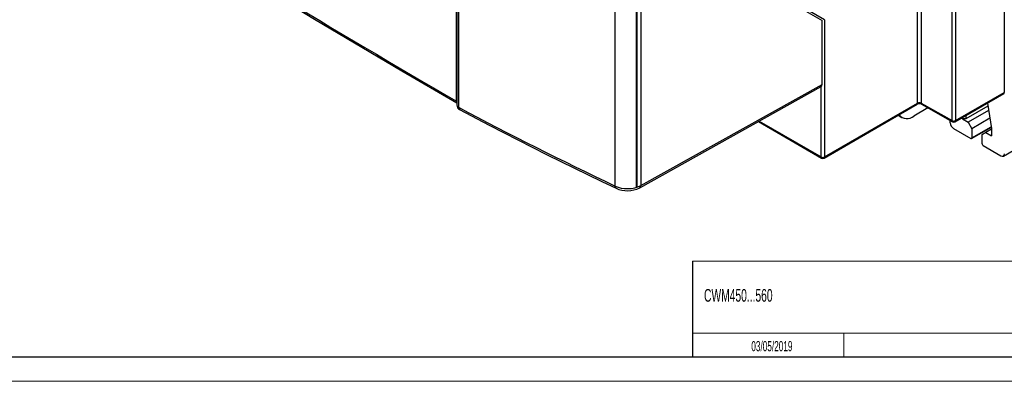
# Model space of a CAD drawing. Header units: millimetres. Extents: x 0 to 1189, y 0 to 841.
# Tile 12 of 20: x 864 to 1069, y 0 to 75. Entities that reach past the tile are written whole.
import ezdxf

# ---------------------------------------------------------------- set-up
doc = ezdxf.new("R2010")
doc.units = ezdxf.units.MM
doc.layers.add('FORMATO', color=7, linetype='Continuous')
doc.layers.add('LEGENDA', color=7, linetype='Continuous')
doc.styles.add('SLDTEXTSTYLE1', font='TXT', dxfattribs={"width": 0.605})

msp = doc.modelspace()

# ---------------------------------------------------------------- linework, layer by layer
at = {"color": 7, "linetype": 'Continuous', "lineweight": 25}
for p, q in [((1068.877, 209.561), (1068.877, 60.134)), ((1058.009, 54.263), (1058.009, 203.69)), ((1058.712, 203.693), (1058.712, 54.266)), ((987.872, 40.647), (987.872, 158.787)), ((992.332, 40.482), (992.332, 158.557)), ((992.368, 40.465), (992.368, 159.07)), ((992.486, 40.533), (992.486, 158.609)), ((993.22, 158.943), (993.22, 40.761)), ((1068.701, 46.887), (1154.366, 97.471)), ((1031.471, 75.283), (1012.59, 86.186)), ((1012.237, 85.982), (1030.997, 75.148)), ((954.969, 77.416), (954.969, 57.467)), ((955.292, 76.991), (955.292, 57.042)), ((1030.997, 61.814), (1030.997, 75.148)), ((1031.471, 75.283), (1031.471, 46.704)), ((993.22, 40.761), (1030.997, 61.814)), ((993.006, 40.299), (1030.786, 61.354)), ((1058.608, 54.037), (1068.773, 59.905)), ((1058.712, 54.266), (1068.877, 60.134)), ((954.853, 58.341), (954.853, 58.35)), ((1031.367, 46.475), (1050.747, 57.663)), ((1031.471, 46.704), (1050.85, 57.892)), ((1051.553, 57.894), (1058.009, 54.263)), ((1051.657, 57.665), (1058.113, 54.034)), ((1065.359, 57.934), (1066.249, 52.625)), ((1046.799, 55.383), (1047.563, 54.942)), ((1053.008, 56.905), (1050.078, 55.199)), ((1065.471, 57.268), (1060.901, 54.63)), ((1060.901, 55.361), (1060.901, 54.63)), ((1065.614, 56.411), (1061.369, 53.948)), ((1017.713, 54.069), (1030.867, 46.475)), ((1057.635, 53.785), (1057.599, 54.323)), ((1060.191, 54.628), (1060.191, 54.951)), ((1060.901, 54.63), (1060.191, 54.628)), ((1060.191, 54.628), (1061.369, 53.948)), ((1061.369, 53.948), (1062.159, 52.579)), ((1065.891, 54.76), (1062.159, 52.579)), ((1058.34, 52.626), (1061.947, 50.544)), ((1062.098, 50.529), (1066.2, 52.918)), ((1062.159, 52.579), (1062.159, 50.666)), ((1066.249, 52.505), (1064.281, 51.355)), ((1064.281, 51.355), (1065.071, 51.811)), ((1064.281, 49.441), (1064.281, 51.355)), ((1066.249, 52.5), (1065.071, 51.811)), ((1065.071, 51.811), (1066.249, 51.131)), ((1066.249, 52.625), (1066.249, 51.131)), ((1064.493, 49.074), (1068.198, 46.935)), ((992.368, 40.465), (992.486, 40.533))]:
    msp.add_line(p, q, dxfattribs=at)
at = {"color": 1, "linetype": 'Continuous', "lineweight": 25}
for p, q in [((1050.85, 57.892), (1050.85, 103.374)), ((1051.553, 103.78), (1051.553, 57.894)), ((954.853, 58.35), (954.853, 77.821)), ((1030.764, 46.704), (1030.764, 61.342)), ((1017.862, 54.152), (1030.764, 46.704)), ((1062.159, 50.666), (1066.185, 53.01))]:
    msp.add_line(p, q, dxfattribs=at)
at = {"color": 7, "linetype": 'Continuous', "lineweight": 18}
msp.add_line((1035.524, 10.02), (1035.524, 5), dxfattribs=at)
at = {"color": 7, "linetype": 'Continuous', "lineweight": 25, "flags": 128}
for points in [[(880.418, 103.215), (889.647, 97.359), (907.358, 86.326), (925.3, 75.416), (943.47, 64.63), (954.969, 57.944)], [(955.5, 56.584), (961.692, 53.329), (973.618, 47.248), (985.107, 41.613), (988.078, 40.19)], [(992.332, 40.482), (992.336, 40.48), (992.341, 40.478), (992.345, 40.476), (992.35, 40.474), (992.354, 40.471), (992.359, 40.469), (992.363, 40.467), (992.368, 40.465)]]:
    msp.add_lwpolyline(points, dxfattribs=at)
at = {"color": 1, "linetype": 'Continuous', "lineweight": 25, "flags": 128}
for points in [[(954.853, 58.35), (954.951, 58.284), (954.969, 58.27)], [(954.853, 58.341), (954.951, 58.275), (954.969, 58.261)]]:
    msp.add_lwpolyline(points, dxfattribs=at)
at = {"color": 7, "linetype": 'Continuous', "lineweight": 25}
for centre, radius, start, end in [((1068.639, 60.104), 0.24, 304.05635, 7.25583), ((955.969, 57.467), 1, 180, 242.02989), ((1051.204, 56.752), 1.019, 63.6476, 116.66985), ((1051.204, 57.208), 0.77, 63.07812, 117.35485), ((1048.675, 56.886), 2.194, 219.52891, 309.73251), ((1058.358, 54.95), 0.77, 243.07812, 297.35485), ((1058.358, 54.47), 0.5, 240.64796, 299.99731), ((1031.117, 47.386), 0.769, 242.60967, 297.39033), ((1031.117, 46.908), 0.5, 240.00269, 299.99731), ((990.431, 45.237), 5.569, 245.00199, 297.53906)]:
    msp.add_arc(centre, radius, start, end, dxfattribs=at)
at = {"color": 1, "linetype": 'Continuous', "lineweight": 25}
for centre, radius, start, end in [((955.328, 58.348), 0.475, 180.84759, 220.82116), ((955.477, 57.518), 0.511, 185.79018, 248.72329), ((1050.605, 57.864), 0.246, 305.01333, 6.29885), ((1051.796, 57.866), 0.245, 173.47247, 235.28753), ((955.771, 56.983), 0.483, 172.97338, 235.77037), ((1058.253, 54.235), 0.245, 173.47247, 235.28753), ((1058.467, 54.239), 0.246, 305.01333, 6.29885), ((1031.009, 46.677), 0.246, 173.70115, 234.98667), ((1031.226, 46.677), 0.246, 305.01333, 6.29885), ((988.337, 40.581), 0.47, 171.96454, 236.45231), ((992.726, 40.709), 0.497, 304.15535, 5.93325)]:
    msp.add_arc(centre, radius, start, end, dxfattribs=at)
at = {"color": 7, "linetype": 'Continuous', "lineweight": 25}
for centre, major_axis, ratio, start_param, end_param in [((2475.693, 920.342), (2149.98, -16.1), 0.5722297, 3.8805012, 3.9309072), ((1030.29, 62.223), (-0.5, 0.866), 0.5773376, 3.132866, 3.927034), ((1496.677, 391.367), (799.993, -5.986), 0.5722337, 3.9733577, 4.0273599), ((1058.34, 53.443), (-0.5, 0.866), 0.5773917, 0.864983, 2.3562684), ((1061.947, 50.789), (-0.15, 0.26), 0.5773815, 2.3562853, 3.9270816), ((1064.493, 49.319), (-0.15, 0.26), 0.5773815, 0.7854889, 2.3562853), ((1068.198, 47.752), (-0.5, 0.866), 0.577364, 2.3562761, 3.927042), ((990.416, 42.408), (4, -0.023), 0.5734965, 4.0263075, 5.4922899)]:
    msp.add_ellipse(centre, major_axis=major_axis, ratio=ratio, start_param=start_param, end_param=end_param, dxfattribs=at)
at = {"layer": 'FORMATO', "lineweight": 18}
for p, q in [((1004, 25), (1181.524, 25)), ((1004, 10.02), (1035.524, 10.02)), ((1035.524, 10.02), (1158, 10.028)), ((0, 0), (1189, 0))]:
    msp.add_line(p, q, dxfattribs=at)
at = {"layer": 'FORMATO'}
for p, q in [((1004, 25), (1004, 5)), ((1181.524, 5), (22.524, 5))]:
    msp.add_line(p, q, dxfattribs=at)

# ---------------------------------------------------------------- texts
at = {"layer": 'LEGENDA', "style": 'SLDTEXTSTYLE1'}
for s, insert, char_height, attachment_point in [('CWM450...560', (1006.388, 19.216), 2.64583, 1), ('03/05/2019', (1020.518, 8.375), 2.1167, 2)]:
    msp.add_mtext(s, dxfattribs=dict(at, insert=insert, char_height=char_height, attachment_point=attachment_point))

doc.saveas('drawing.dxf')
